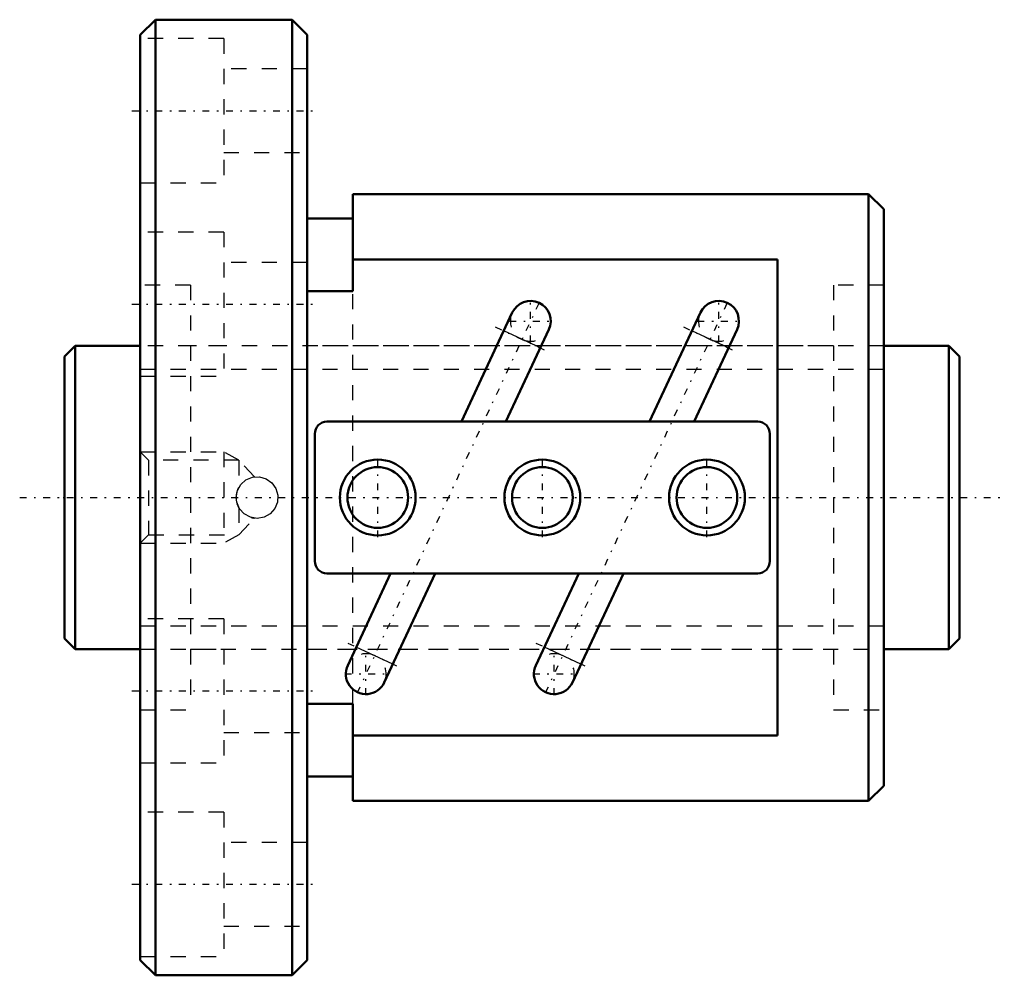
# Model space of a CAD drawing. Header units: millimetres. Extents: x -3 to 62, y -31.5 to 31.5.
import ezdxf

# ---------------------------------------------------------------- set-up
doc = ezdxf.new("R2010")
doc.units = ezdxf.units.MM
doc.linetypes.add('Center', pattern=[1.5, 0.45, -0.5, 0.05, -0.5])
doc.linetypes.add('Dashed', pattern=[2, 1, -1])
for name, color, linetype, lineweight in [('2d ConnectionPoints', 7, 'Continuous', 50), ('AM_0', 7, 'Continuous', 50), ('AM_4', 3, 'Continuous', 25), ('AM_5', 3, 'Continuous', 25), ('AM_7', 7, 'Center', 25), ('AM_9', 6, 'Dashed', 25)]:
    doc.layers.add(name, color=color, linetype=linetype, lineweight=lineweight)

# ---------------------------------------------------------------- blocks, each defined once
blk = doc.blocks.new('1_BNF_2004_5RR_Nut_0_in_BNF2004V_5RRG1_59LC0_000_rev_0')
at = {"layer": 'AM_0'}
for p, q in [((6, 31.5), (5, 30.5)), ((15, 31.5), (6, 31.5)), ((6, 31.5), (6, -31.5)), ((16, 30.5), (15, 31.5)), ((15, 31.5), (15, -31.5)), ((5, 30.5), (5, -30.5)), ((16, 30.5), (16, -30.5)), ((19, 20), (19, 13.594)), ((53, 20), (19, 20)), ((54, 19), (53, 20)), ((53, 20), (53, -20)), ((54, 19), (54, -19)), ((19, 18.4), (16, 18.4)), ((47, 15.692), (19, 15.692)), ((47, -15.692), (47, 15.692)), ((19, 13.594), (16, 13.594)), ((29.516, 12.194), (26.161, 5)), ((41.916, 12.194), (38.561, 5)), ((29.102, 5), (31.931, 11.068)), ((41.502, 5), (44.331, 11.068)), ((45.7, 5), (17.3, 5)), ((16.5, 4.2), (16.5, -4.2)), ((46.5, -4.2), (46.5, 4.2)), ((17.3, -5), (45.7, -5)), ((21.498, -5), (18.669, -11.068)), ((21.084, -12.194), (24.439, -5)), ((33.898, -5), (31.069, -11.068)), ((33.484, -12.194), (36.839, -5)), ((16, -13.594), (19, -13.594)), ((19, -13.594), (19, -20)), ((19, -15.692), (47, -15.692)), ((16, -18.4), (19, -18.4)), ((53, -20), (54, -19)), ((19, -20), (53, -20)), ((5, -30.5), (6, -31.5)), ((15, -31.5), (16, -30.5)), ((6, -31.5), (15, -31.5))]:
    blk.add_line(p, q, dxfattribs=at)
for centre, radius in [((20.65, 0), 2.5), ((20.65, 0), 2), ((31.5, 0), 2.5), ((31.5, 0), 2), ((42.35, 0), 2.5), ((42.35, 0), 2)]:
    blk.add_circle(centre, radius, dxfattribs=at)
for centre, radius, start, end in [((30.724, 11.631), 1.332, 335, 155), ((43.124, 11.631), 1.332, 335, 155), ((17.3, 4.2), 0.8, 90, 180), ((45.7, 4.2), 0.8, 360, 90), ((17.3, -4.2), 0.8, 180, 270), ((45.7, -4.2), 0.8, 270, 0), ((19.876, -11.631), 1.332, 155, 335), ((32.276, -11.631), 1.332, 155, 335)]:
    blk.add_arc(centre, radius, start, end, dxfattribs=at)
at = {"layer": 'AM_4'}
for p, q in [((31.368, 9.859), (28.953, 10.986)), ((43.768, 9.859), (41.353, 10.986)), ((21.647, -10.986), (19.232, -9.859)), ((34.047, -10.986), (31.632, -9.859))]:
    blk.add_line(p, q, dxfattribs=at)
at = {"layer": 'AM_5', "linetype": 'Dashed'}
for p, q in [((5, 3), (10.5, 3)), ((11.5, 2.458), (10.5, 3)), ((10.5, 3), (10.5, -3)), ((11.5, -2.458), (10.5, -3)), ((5, -3), (10.5, -3))]:
    blk.add_line(p, q, dxfattribs=at)
at = {"layer": 'AM_7'}
for p, q in [((4.45, 25.5), (16.55, 25.5)), ((30.724, 10.232), (30.724, 13.03)), ((43.124, 10.232), (43.124, 13.03)), ((4.45, 12.75), (16.55, 12.75)), ((31.265, 12.793), (19.335, -12.793)), ((43.665, 12.793), (31.735, -12.793)), ((28.395, 11.246), (31.925, 9.599)), ((29.325, 11.631), (32.123, 11.631)), ((40.795, 11.246), (44.325, 9.599)), ((41.725, 11.631), (44.523, 11.631)), ((20.65, -2.625), (20.65, 2.625)), ((31.5, -2.625), (31.5, 2.625)), ((42.35, -2.625), (42.35, 2.625)), ((18.675, -9.599), (22.205, -11.246)), ((31.075, -9.599), (34.605, -11.246)), ((19.876, -13.03), (19.876, -10.232)), ((32.276, -13.03), (32.276, -10.232)), ((18.477, -11.631), (21.275, -11.631)), ((30.877, -11.631), (33.675, -11.631)), ((4.45, -12.75), (16.55, -12.75)), ((4.45, -25.5), (16.55, -25.5))]:
    blk.add_line(p, q, dxfattribs=at)
at = {"layer": 'AM_9'}
for p, q in [((10.5, 30.25), (5, 30.25)), ((10.5, 30.25), (10.5, 20.75)), ((16, 28.25), (10.5, 28.25)), ((10.5, 22.75), (16, 22.75)), ((5, 20.75), (10.5, 20.75)), ((10.5, 17.5), (5, 17.5)), ((10.5, 17.5), (10.5, 8)), ((16, 15.5), (10.5, 15.5)), ((8.3, 14), (5, 14)), ((8.3, 14), (8.3, -14)), ((54, 14), (50.7, 14)), ((50.7, 14), (50.7, -14)), ((19, -13.594), (19, 13.594)), ((50.7, 10), (8.3, 10)), ((5, 8), (10.5, 8)), ((5.542, 2.458), (5, 3)), ((11.5, 2.458), (5.542, 2.458)), ((5.542, 2.458), (5.542, -2.458)), ((12.52, 1.368), (11.5, 2.458)), ((11.5, 2.458), (11.5, 0.671)), ((11.5, -0.671), (11.393, -0.427)), ((11.5, -0.671), (11.5, -2.458)), ((11.5, -2.458), (12.522, -1.366)), ((5, -3), (5.542, -2.458)), ((5.542, -2.458), (11.5, -2.458)), ((10.5, -8), (5, -8)), ((10.5, -8), (10.5, -17.5)), ((8.3, -10), (50.7, -10)), ((5, -14), (8.3, -14)), ((50.7, -14), (54, -14)), ((10.5, -15.5), (16, -15.5)), ((5, -17.5), (10.5, -17.5)), ((10.5, -20.75), (5, -20.75)), ((10.5, -20.75), (10.5, -30.25)), ((16, -22.75), (10.5, -22.75)), ((10.5, -28.25), (16, -28.25)), ((5, -30.25), (10.5, -30.25))]:
    blk.add_line(p, q, dxfattribs=at)
for points in [[(11.325, 0), (11.402, 0.453), (11.623, 0.854), (11.965, 1.162), (12.393, 1.34), (12.853, 1.366), (13.293, 1.241), (13.667, 0.977), (13.936, 0.601), (14.066, 0.157), (14.041, -0.302), (13.868, -0.725), (13.564, -1.069), (13.161, -1.296), (12.706, -1.375), (12.254, -1.3), (11.852, -1.082), (11.542, -0.741), (11.361, -0.314), (11.325, 0)], [(11.416, 0.491), (11.433, 0.534), (11.5, 0.671)], [(11.344, -0.227), (11.333, 0.145), (11.366, 0.332)], [(12.349, -1.329), (12.382, -1.338), (12.477, -1.357), (12.523, -1.364), (12.524, -1.364)]]:
    blk.add_lwpolyline(points, dxfattribs=at)
for centre, radius, start, end in [((30.724, 11.631), 1.332, 155, 335), ((43.124, 11.631), 1.332, 155, 335), ((12.7, 0), 1.375, 253.22373, 255.19046), ((19.876, -11.631), 1.332, 335, 155), ((32.276, -11.631), 1.332, 335, 155)]:
    blk.add_arc(centre, radius, start, end, dxfattribs=at)
blk = doc.blocks.new('2_BNF_2004_5RR000_Shaft_0_in_BNF2004V_5RRG1_59LC0_000_rev_0')
at = {"layer": 'AM_0'}
for p, q in [((0.7, 10), (0, 9.3)), ((5, 10), (0.7, 10)), ((0.7, 10), (0.7, -10)), ((58.3, 10), (54, 10)), ((59, 9.3), (58.3, 10)), ((58.3, 10), (58.3, -10)), ((0, 9.3), (0, -9.3)), ((59, 9.3), (59, -9.3)), ((0, -9.3), (0.7, -10)), ((58.3, -10), (59, -9.3)), ((0.7, -10), (5, -10)), ((54, -10), (58.3, -10))]:
    blk.add_line(p, q, dxfattribs=at)
at = {"layer": 'AM_5', "linetype": 'Dashed'}
for p, q in [((5, 8.4665), (54, 8.4665)), ((5, -8.4665), (54, -8.4665))]:
    blk.add_line(p, q, dxfattribs=at)
at = {"layer": 'AM_7'}
blk.add_line((-2.95, 0), (61.95, 0), dxfattribs=at)
at = {"layer": 'AM_9'}
for p, q in [((10.5, 10), (5, 10)), ((54, 10), (16, 10)), ((5, -10), (10.5, -10)), ((16, -10), (54, -10))]:
    blk.add_line(p, q, dxfattribs=at)

msp = doc.modelspace()

# ---------------------------------------------------------------- linework, layer by layer
at = {"layer": '2d ConnectionPoints'}
for p in [(0, 0), (5, 0)]:
    msp.add_point(p, dxfattribs=at)

# ---------------------------------------------------------------- block references
for name in ['1_BNF_2004_5RR_Nut_0_in_BNF2004V_5RRG1_59LC0_000_rev_0', '2_BNF_2004_5RR000_Shaft_0_in_BNF2004V_5RRG1_59LC0_000_rev_0']:
    msp.add_blockref(name, (0, 0))

doc.saveas('drawing.dxf')
